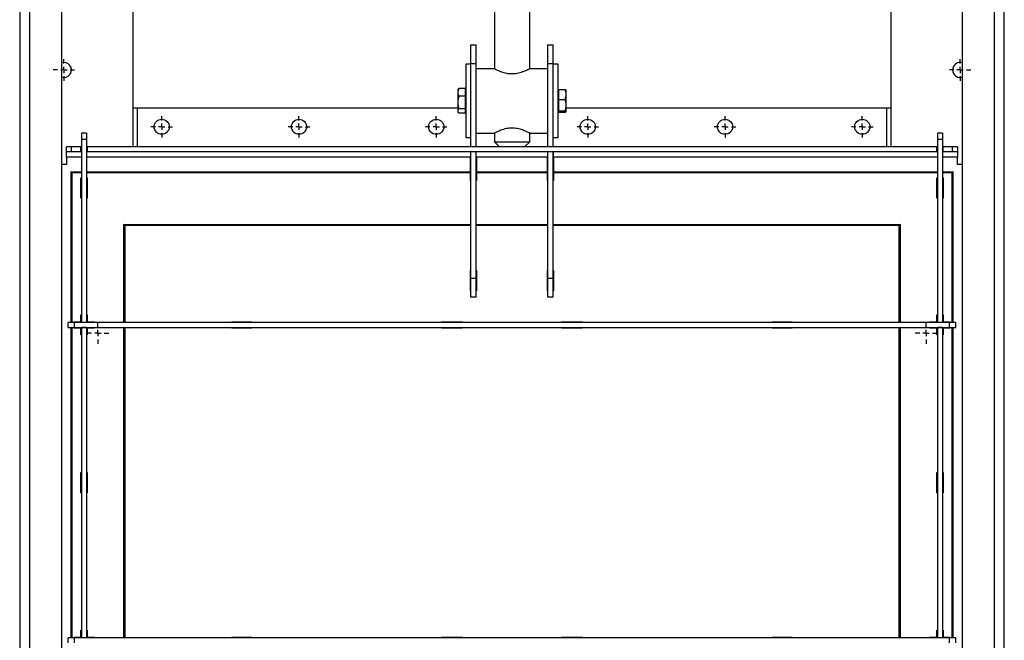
# Model space of a CAD drawing. Header units: millimetres. Extents: x 450 to 3054, y 257 to 2242.
# Tile 3 of 6: x 964 to 1744, y 817 to 1308. Entities that reach past the tile are written whole.
import ezdxf

# ---------------------------------------------------------------- set-up
doc = ezdxf.new("R2010")
doc.units = ezdxf.units.MM
doc.layers.add('FOND_DE_PLAN', color=7, linetype='Continuous')

# ---------------------------------------------------------------- blocks, each defined once
blk = doc.blocks.new('SW_CENTERMARKSYMBOL_2')
at = {"layer": 'FOND_DE_PLAN', "color": 0}
for p, q in [((0, 5), (0, 8.5)), ((-5, 0), (-8.5, 0)), ((0, 0), (-2.5, 0)), ((0, 0), (0, 2.5)), ((0, 0), (0, -2.5)), ((0, 0), (2.5, 0)), ((5, 0), (8.5, 0)), ((0, -5), (0, -8.5))]:
    blk.add_line(p, q, dxfattribs=at)
blk = doc.blocks.new('SW_CENTERMARKSYMBOL_3')
at = {"layer": 'FOND_DE_PLAN', "color": 0}
for p, q in [((0, 5), (0, 8.5)), ((-5, 0), (-8.5, 0)), ((0, 0), (-2.5, 0)), ((0, 0), (0, 2.5)), ((0, 0), (0, -2.5)), ((0, 0), (2.5, 0)), ((5, 0), (8.5, 0)), ((0, -5), (0, -8.5))]:
    blk.add_line(p, q, dxfattribs=at)
blk = doc.blocks.new('SW_CENTERMARKSYMBOL_4')
at = {"layer": 'FOND_DE_PLAN', "color": 0}
for p, q in [((0, 5), (0, 8.5)), ((-5, 0), (-8.5, 0)), ((0, 0), (-2.5, 0)), ((0, 0), (0, 2.5)), ((0, 0), (0, -2.5)), ((0, 0), (2.5, 0)), ((5, 0), (8.5, 0)), ((0, -5), (0, -8.5))]:
    blk.add_line(p, q, dxfattribs=at)
blk = doc.blocks.new('SW_CENTERMARKSYMBOL_12')
at = {"layer": 'FOND_DE_PLAN', "color": 0}
for p, q in [((0, 5), (0, 8.5)), ((-5, 0), (-8.5, 0)), ((0, 0), (-2.5, 0)), ((0, 0), (0, 2.5)), ((0, 0), (0, -2.5)), ((0, 0), (2.5, 0)), ((5, 0), (8.5, 0)), ((0, -5), (0, -8.5))]:
    blk.add_line(p, q, dxfattribs=at)
blk = doc.blocks.new('SW_CENTERMARKSYMBOL_13')
at = {"layer": 'FOND_DE_PLAN', "color": 0}
for p, q in [((0, 5), (0, 8.5)), ((-5, 0), (-8.5, 0)), ((0, 0), (-2.5, 0)), ((0, 0), (0, 2.5)), ((0, 0), (0, -2.5)), ((0, 0), (2.5, 0)), ((5, 0), (8.5, 0)), ((0, -5), (0, -8.5))]:
    blk.add_line(p, q, dxfattribs=at)
blk = doc.blocks.new('SW_CENTERMARKSYMBOL_14')
at = {"layer": 'FOND_DE_PLAN', "color": 0}
for p, q in [((0, 5), (0, 8.5)), ((-5, 0), (-8.5, 0)), ((0, 0), (-2.5, 0)), ((0, 0), (0, 2.5)), ((0, 0), (0, -2.5)), ((0, 0), (2.5, 0)), ((5, 0), (8.5, 0)), ((0, -5), (0, -8.5))]:
    blk.add_line(p, q, dxfattribs=at)
blk = doc.blocks.new('SW_CENTERMARKSYMBOL_15')
at = {"layer": 'FOND_DE_PLAN', "color": 0}
for p, q in [((0, 5), (0, 8.5)), ((-5, 0), (-8.5, 0)), ((0, 0), (-2.5, 0)), ((0, 0), (0, 2.5)), ((0, 0), (0, -2.5)), ((0, 0), (2.5, 0)), ((5, 0), (8.5, 0)), ((0, -5), (0, -8.5))]:
    blk.add_line(p, q, dxfattribs=at)
blk = doc.blocks.new('SW_CENTERMARKSYMBOL_16')
at = {"layer": 'FOND_DE_PLAN', "color": 0}
for p, q in [((0, 5), (0, 8.5)), ((-5, 0), (-8.5, 0)), ((0, 0), (-2.5, 0)), ((0, 0), (0, 2.5)), ((0, 0), (0, -2.5)), ((0, 0), (2.5, 0)), ((5, 0), (8.5, 0)), ((0, -5), (0, -8.5))]:
    blk.add_line(p, q, dxfattribs=at)
blk = doc.blocks.new('SW_CENTERMARKSYMBOL_17')
at = {"layer": 'FOND_DE_PLAN', "color": 0}
for p, q in [((0, 5), (0, 8.5)), ((-5, 0), (-8.5, 0)), ((0, 0), (-2.5, 0)), ((0, 0), (0, 2.5)), ((0, 0), (0, -2.5)), ((0, 0), (2.5, 0)), ((5, 0), (8.5, 0)), ((0, -5), (0, -8.5))]:
    blk.add_line(p, q, dxfattribs=at)
blk = doc.blocks.new('SW_CENTERMARKSYMBOL_22')
at = {"layer": 'FOND_DE_PLAN', "color": 0}
for p, q in [((0, 5), (0, 8.5)), ((-5, 0), (-8.5, 0)), ((0, 0), (-2.5, 0)), ((0, 0), (0, 2.5)), ((0, 0), (0, -2.5)), ((0, 0), (2.5, 0)), ((5, 0), (8.5, 0)), ((0, -5), (0, -8.5))]:
    blk.add_line(p, q, dxfattribs=at)

msp = doc.modelspace()

# ---------------------------------------------------------------- linework, layer by layer
at = {"color": 7, "linetype": 'Continuous', "lineweight": 25}
for p, q in [((1340.27, 1843.62), (1340.27, 1269.62)), ((1368.27, 1269.62), (1368.27, 1843.62)), ((964.27, 1793.62), (964.27, 516.62)), ((972.27, 513.62), (972.27, 1793.62)), ((997.27, 1789.62), (997.27, 514.62)), ((1054.27, 1207.62), (1054.27, 1793.62)), ((1654.27, 1793.62), (1654.27, 1207.62)), ((1711.27, 514.62), (1711.27, 1789.62)), ((1736.27, 1793.62), (1736.27, 513.62)), ((1744.27, 516.62), (1744.27, 1793.62)), ((1321.77, 1273.62), (1321.77, 1288.62)), ((1321.77, 1288.62), (1325.77, 1288.62)), ((1325.77, 1273.62), (1325.77, 1288.62)), ((1382.77, 1288.62), (1386.77, 1288.62)), ((1382.77, 1273.62), (1382.77, 1288.62)), ((1386.77, 1273.62), (1386.77, 1288.62)), ((1321.77, 1273.12), (1317.77, 1273.12)), ((1317.77, 1273.12), (1317.77, 1215.12)), ((1321.77, 1273.62), (1325.77, 1273.62)), ((1321.77, 1207.62), (1321.77, 1273.62)), ((1325.77, 1207.62), (1325.77, 1273.62)), ((1382.77, 1207.62), (1382.77, 1273.62)), ((1382.77, 1273.62), (1386.77, 1273.62)), ((1386.77, 1207.62), (1386.77, 1273.62)), ((1390.77, 1273.12), (1386.77, 1273.12)), ((1390.77, 1215.12), (1390.77, 1273.12)), ((1340.27, 1269.62), (1325.77, 1269.62)), ((1382.77, 1269.62), (1368.27, 1269.62)), ((1311.75, 1253.29), (1311.37, 1252.62)), ((1311.37, 1252.62), (1311.37, 1250.8)), ((1311.37, 1250.8), (1311.37, 1242.9)), ((1311.78, 1253.27), (1312.12, 1253.84)), ((1317.17, 1253.84), (1312.12, 1253.84)), ((1317.17, 1253.84), (1317.17, 1247.76)), ((1317.77, 1251.82), (1317.17, 1251.82)), ((1391.37, 1251.82), (1390.77, 1251.82)), ((1391.37, 1245.2), (1391.37, 1253.11)), ((1391.37, 1253.11), (1396.41, 1253.11)), ((1397.17, 1249.16), (1397.17, 1252.62)), ((1397.17, 1240.71), (1397.17, 1249.16)), ((1311.37, 1242.9), (1311.37, 1236.23)), ((1317.17, 1247.76), (1312.12, 1247.76)), ((1317.17, 1247.76), (1317.17, 1238.05)), ((1391.37, 1245.2), (1396.41, 1245.2)), ((1391.37, 1236.21), (1391.37, 1245.2)), ((1397.17, 1235.67), (1397.17, 1240.71)), ((1054.27, 1238.62), (1057.27, 1238.62)), ((1057.27, 1238.62), (1057.27, 1207.62)), ((1057.27, 1238.62), (1311.37, 1238.62)), ((1311.37, 1236.23), (1311.37, 1235.62)), ((1311.37, 1235.62), (1311.75, 1234.96)), ((1312.12, 1238.05), (1317.17, 1238.05)), ((1317.17, 1234.41), (1312.12, 1234.41)), ((1317.17, 1238.05), (1317.17, 1234.41)), ((1317.17, 1236.42), (1317.77, 1236.42)), ((1390.77, 1236.42), (1391.37, 1236.42)), ((1391.37, 1236.21), (1396.41, 1236.21)), ((1391.37, 1235.13), (1391.37, 1236.21)), ((1391.37, 1235.13), (1396.41, 1235.13)), ((1397.17, 1238.62), (1651.27, 1238.62)), ((1651.27, 1207.62), (1651.27, 1238.62)), ((1651.27, 1238.62), (1654.27, 1238.62)), ((1017.27, 1218.62), (1013.27, 1218.62)), ((1013.27, 1218.62), (1013.27, 1213.62)), ((1017.27, 1218.62), (1017.27, 1213.62)), ((1325.77, 1218.62), (1340.27, 1218.62)), ((1340.27, 1218.62), (1340.27, 1211.62)), ((1368.27, 1218.62), (1382.77, 1218.62)), ((1368.27, 1211.62), (1368.27, 1218.62)), ((1695.27, 1218.62), (1691.27, 1218.62)), ((1691.27, 1218.62), (1691.27, 1213.62)), ((1695.27, 1218.62), (1695.27, 1213.62)), ((1013.27, 1213.62), (1013.27, 1068.75)), ((1017.27, 1213.62), (1013.27, 1213.62)), ((1017.27, 1213.62), (1017.27, 1068.75)), ((1317.77, 1215.12), (1321.77, 1215.12)), ((1340.27, 1211.62), (1344.27, 1207.62)), ((1340.27, 1211.62), (1368.27, 1211.62)), ((1364.27, 1207.62), (1368.27, 1211.62)), ((1386.77, 1215.12), (1390.77, 1215.12)), ((1691.27, 1213.62), (1691.27, 1068.75)), ((1695.27, 1213.62), (1691.27, 1213.62)), ((1695.27, 1213.62), (1695.27, 1068.75)), ((1001.27, 1203.62), (1001.27, 1207.62)), ((1005.27, 1207.62), (1001.27, 1207.62)), ((1005.27, 1203.62), (1001.27, 1203.62)), ((1001.27, 1199.62), (1001.27, 1203.62)), ((1005.27, 1203.62), (1005.27, 1207.62)), ((1012.77, 1207.62), (1005.27, 1207.62)), ((1012.77, 1203.62), (1005.27, 1203.62)), ((1012.77, 1203.62), (1012.77, 1207.62)), ((1012.77, 1207.62), (1013.27, 1207.62)), ((1013.27, 1203.62), (1012.77, 1203.62)), ((1017.27, 1207.62), (1017.77, 1207.62)), ((1017.77, 1203.62), (1017.27, 1203.62)), ((1690.77, 1207.62), (1017.77, 1207.62)), ((1017.77, 1207.62), (1017.77, 1203.62)), ((1690.77, 1203.62), (1017.77, 1203.62)), ((1321.27, 1203.62), (1321.27, 1199.62)), ((1321.77, 1103.62), (1321.77, 1203.62)), ((1325.77, 1103.62), (1325.77, 1203.62)), ((1382.77, 1103.62), (1382.77, 1203.62)), ((1386.77, 1103.62), (1386.77, 1203.62)), ((1387.27, 1199.62), (1387.27, 1203.62)), ((1690.77, 1203.62), (1690.77, 1207.62)), ((1691.27, 1207.62), (1690.77, 1207.62)), ((1691.27, 1203.62), (1690.77, 1203.62)), ((1695.77, 1207.62), (1695.27, 1207.62)), ((1695.77, 1203.62), (1695.27, 1203.62)), ((1695.77, 1203.62), (1695.77, 1207.62)), ((1703.27, 1207.62), (1695.77, 1207.62)), ((1703.27, 1203.62), (1695.77, 1203.62)), ((1703.27, 1203.62), (1703.27, 1207.62)), ((1707.27, 1207.62), (1703.27, 1207.62)), ((1707.27, 1203.62), (1703.27, 1203.62)), ((1707.27, 1207.62), (1707.27, 1203.62)), ((1707.27, 1203.62), (1707.27, 1199.62)), ((1001.27, 1193.62), (997.27, 1193.62)), ((1001.27, 1199.62), (1001.27, 1193.62)), ((1013.27, 1199.62), (1001.27, 1199.62)), ((1321.27, 1199.62), (1017.27, 1199.62)), ((1321.27, 1188.24), (1321.27, 1199.62)), ((1326.27, 1199.45), (1326.27, 1188.24)), ((1382.27, 1199.45), (1326.27, 1199.45)), ((1382.27, 1188.24), (1382.27, 1199.45)), ((1387.27, 1199.62), (1387.27, 1188.24)), ((1691.27, 1199.62), (1387.27, 1199.62)), ((1707.27, 1199.62), (1695.27, 1199.62)), ((1707.27, 1193.62), (1707.27, 1199.62)), ((1711.27, 1193.62), (1707.27, 1193.62)), ((1004.96, 1187.93), (1004.65, 1188.24)), ((1004.96, 1068.62), (1004.96, 1187.93)), ((1004.96, 1187.93), (1013.27, 1187.93)), ((1006.07, 1186.82), (1005.68, 1187.21)), ((1005.68, 1187.21), (1005.68, 1068.62)), ((1013.27, 1187.21), (1005.68, 1187.21)), ((1017.27, 1187.93), (1321.77, 1187.93)), ((1321.77, 1187.21), (1017.27, 1187.21)), ((1321.77, 1190.41), (1321.27, 1190.41)), ((1321.77, 1190.28), (1321.27, 1190.28)), ((1321.27, 1181.12), (1321.27, 1186.82)), ((1326.27, 1190.41), (1325.77, 1190.41)), ((1326.27, 1190.28), (1325.77, 1190.28)), ((1325.77, 1187.93), (1382.77, 1187.93)), ((1382.77, 1187.21), (1325.77, 1187.21)), ((1326.27, 1186.82), (1326.27, 1181.12)), ((1382.77, 1190.41), (1382.27, 1190.41)), ((1382.77, 1190.28), (1382.27, 1190.28)), ((1382.27, 1181.12), (1382.27, 1186.82)), ((1387.27, 1190.41), (1386.77, 1190.41)), ((1387.27, 1190.28), (1386.77, 1190.28)), ((1386.77, 1187.93), (1691.27, 1187.93)), ((1691.27, 1187.21), (1386.77, 1187.21)), ((1387.27, 1186.82), (1387.27, 1181.12)), ((1695.27, 1187.93), (1703.57, 1187.93)), ((1702.85, 1187.21), (1695.27, 1187.21)), ((1702.85, 1187.21), (1702.46, 1186.82)), ((1702.85, 1068.62), (1702.85, 1187.21)), ((1703.88, 1188.24), (1703.57, 1187.93)), ((1703.57, 1187.93), (1703.57, 1068.62)), ((1012.77, 1183.12), (1013.27, 1183.12)), ((1012.77, 1167.12), (1012.77, 1183.12)), ((1013.27, 1179.62), (1012.77, 1180.12)), ((1017.27, 1183.12), (1017.77, 1183.12)), ((1017.77, 1183.12), (1017.77, 1167.12)), ((1321.77, 1181.12), (1321.27, 1181.12)), ((1326.27, 1181.12), (1325.77, 1181.12)), ((1382.77, 1181.12), (1382.27, 1181.12)), ((1387.27, 1181.12), (1386.77, 1181.12)), ((1690.77, 1183.12), (1691.27, 1183.12)), ((1690.77, 1167.12), (1690.77, 1183.12)), ((1695.27, 1183.12), (1695.77, 1183.12)), ((1695.77, 1180.12), (1695.27, 1179.62)), ((1695.77, 1183.12), (1695.77, 1167.12)), ((1017.27, 1177.58), (1017.77, 1177.58)), ((1017.77, 1177.28), (1017.27, 1177.28)), ((1017.27, 1176.82), (1017.77, 1176.82)), ((1017.27, 1176.62), (1017.77, 1176.62)), ((1690.77, 1177.58), (1691.27, 1177.58)), ((1691.27, 1177.28), (1690.77, 1177.28)), ((1690.77, 1176.82), (1691.27, 1176.82)), ((1690.77, 1176.62), (1691.27, 1176.62)), ((1013.27, 1167.12), (1012.77, 1167.12)), ((1017.77, 1167.12), (1017.27, 1167.12)), ((1691.27, 1167.12), (1690.77, 1167.12)), ((1695.77, 1167.12), (1695.27, 1167.12)), ((1046.85, 1146.03), (1046.46, 1146.43)), ((1046.85, 1068.62), (1046.85, 1146.03)), ((1046.85, 1146.03), (1321.77, 1146.03)), ((1047.88, 1145.01), (1047.57, 1145.32)), ((1047.57, 1145.32), (1047.57, 1068.62)), ((1321.77, 1145.32), (1047.57, 1145.32)), ((1325.77, 1146.03), (1382.77, 1146.03)), ((1382.77, 1145.32), (1325.77, 1145.32)), ((1386.77, 1146.03), (1661.68, 1146.03)), ((1660.96, 1145.32), (1386.77, 1145.32)), ((1660.96, 1145.32), (1660.65, 1145.01)), ((1660.96, 1068.62), (1660.96, 1145.32)), ((1662.07, 1146.43), (1661.68, 1146.03)), ((1661.68, 1146.03), (1661.68, 1068.62)), ((1321.27, 1109.62), (1321.77, 1109.62)), ((1321.27, 1093.62), (1321.27, 1109.62)), ((1325.77, 1109.62), (1326.27, 1109.62)), ((1326.27, 1109.62), (1326.27, 1093.62)), ((1382.27, 1109.62), (1382.77, 1109.62)), ((1382.27, 1093.62), (1382.27, 1109.62)), ((1386.77, 1109.62), (1387.27, 1109.62)), ((1387.27, 1109.62), (1387.27, 1093.62)), ((1321.77, 1103.62), (1325.77, 1103.62)), ((1321.77, 1088.62), (1321.77, 1103.62)), ((1325.77, 1088.62), (1325.77, 1103.62)), ((1382.77, 1103.62), (1386.77, 1103.62)), ((1382.77, 1088.62), (1382.77, 1103.62)), ((1386.77, 1088.62), (1386.77, 1103.62)), ((1321.77, 1093.62), (1321.27, 1093.62)), ((1326.27, 1093.62), (1325.77, 1093.62)), ((1382.77, 1093.62), (1382.27, 1093.62)), ((1387.27, 1093.62), (1386.77, 1093.62)), ((1325.77, 1088.62), (1321.77, 1088.62)), ((1386.77, 1088.62), (1382.77, 1088.62)), ((1002.77, 1064.62), (1002.77, 1068.62)), ((1007.77, 1068.62), (1002.77, 1068.62)), ((1007.27, 1069.12), (1012.77, 1069.12)), ((1007.27, 1068.62), (1007.27, 1069.12)), ((1007.77, 1064.62), (1007.77, 1068.62)), ((1700.77, 1068.62), (1007.77, 1068.62)), ((1012.77, 1074.62), (1013.27, 1074.62)), ((1012.77, 1069.12), (1012.77, 1074.62)), ((1013.27, 1068.75), (1017.27, 1068.75)), ((1013.27, 1068.62), (1013.27, 1068.75)), ((1017.27, 1074.62), (1017.77, 1074.62)), ((1017.27, 1068.75), (1017.27, 1068.62)), ((1017.77, 1074.62), (1017.77, 1069.12)), ((1017.77, 1069.12), (1023.27, 1069.12)), ((1023.27, 1069.12), (1023.27, 1068.62)), ((1132.27, 1069.12), (1148.27, 1069.12)), ((1132.27, 1068.62), (1132.27, 1069.12)), ((1148.27, 1069.12), (1148.27, 1068.62)), ((1298.77, 1069.12), (1314.77, 1069.12)), ((1298.77, 1068.62), (1298.77, 1069.12)), ((1314.77, 1069.12), (1314.77, 1068.62)), ((1393.77, 1069.12), (1409.77, 1069.12)), ((1393.77, 1068.62), (1393.77, 1069.12)), ((1409.77, 1069.12), (1409.77, 1068.62)), ((1560.27, 1069.12), (1576.27, 1069.12)), ((1560.27, 1068.62), (1560.27, 1069.12)), ((1576.27, 1069.12), (1576.27, 1068.62)), ((1685.27, 1069.12), (1690.77, 1069.12)), ((1685.27, 1068.62), (1685.27, 1069.12)), ((1690.77, 1074.62), (1691.27, 1074.62)), ((1690.77, 1069.12), (1690.77, 1074.62)), ((1691.27, 1068.75), (1695.27, 1068.75)), ((1691.27, 1068.62), (1691.27, 1068.75)), ((1695.27, 1074.62), (1695.77, 1074.62)), ((1695.27, 1068.75), (1695.27, 1068.62)), ((1695.77, 1074.62), (1695.77, 1069.12)), ((1695.77, 1069.12), (1701.27, 1069.12)), ((1700.77, 1064.62), (1700.77, 1068.62)), ((1705.77, 1068.62), (1700.77, 1068.62)), ((1701.27, 1069.12), (1701.27, 1068.62)), ((1705.77, 1064.62), (1705.77, 1068.62)), ((1002.77, 1064.62), (1007.77, 1064.62)), ((1004.96, 818.62), (1004.96, 1064.62)), ((1005.68, 1064.62), (1005.68, 818.62)), ((1007.27, 1064.12), (1007.27, 1064.62)), ((1012.77, 1064.12), (1007.27, 1064.12)), ((1007.77, 1064.62), (1700.77, 1064.62)), ((1012.77, 1058.62), (1012.77, 1064.12)), ((1013.27, 1064.5), (1013.27, 1064.62)), ((1013.27, 1064.5), (1013.27, 818.75)), ((1017.27, 1064.5), (1013.27, 1064.5)), ((1017.27, 1064.62), (1017.27, 1064.5)), ((1017.27, 1064.5), (1017.27, 818.75)), ((1017.77, 1064.12), (1017.77, 1058.62)), ((1023.27, 1064.12), (1017.77, 1064.12)), ((1021.14, 1064.12), (1021.57, 1064.62)), ((1023.27, 1064.62), (1023.27, 1064.12)), ((1046.85, 818.62), (1046.85, 1064.62)), ((1047.57, 1064.62), (1047.57, 818.62)), ((1132.27, 1064.12), (1132.27, 1064.62)), ((1148.27, 1064.12), (1132.27, 1064.12)), ((1148.27, 1064.62), (1148.27, 1064.12)), ((1298.77, 1064.12), (1298.77, 1064.62)), ((1314.77, 1064.12), (1298.77, 1064.12)), ((1314.77, 1064.62), (1314.77, 1064.12)), ((1393.77, 1064.12), (1393.77, 1064.62)), ((1409.77, 1064.12), (1393.77, 1064.12)), ((1409.77, 1064.62), (1409.77, 1064.12)), ((1560.27, 1064.12), (1560.27, 1064.62)), ((1576.27, 1064.12), (1560.27, 1064.12)), ((1576.27, 1064.62), (1576.27, 1064.12)), ((1660.96, 818.62), (1660.96, 1064.62)), ((1661.68, 1064.62), (1661.68, 818.62)), ((1685.27, 1064.12), (1685.27, 1064.62)), ((1690.77, 1064.12), (1685.27, 1064.12)), ((1690.77, 1058.62), (1690.77, 1064.12)), ((1691.27, 1064.5), (1691.27, 1064.62)), ((1691.27, 1064.5), (1691.27, 818.75)), ((1695.27, 1064.5), (1691.27, 1064.5)), ((1695.27, 1064.62), (1695.27, 1064.5)), ((1695.27, 1064.5), (1695.27, 818.75)), ((1695.77, 1064.12), (1695.77, 1058.62)), ((1701.27, 1064.12), (1695.77, 1064.12)), ((1700.77, 1064.62), (1705.77, 1064.62)), ((1701.27, 1064.62), (1701.27, 1064.12)), ((1702.85, 818.62), (1702.85, 1064.62)), ((1703.57, 1064.62), (1703.57, 818.62)), ((1013.27, 1058.62), (1012.77, 1058.62)), ((1017.77, 1058.62), (1017.27, 1058.62)), ((1691.27, 1058.62), (1690.77, 1058.62)), ((1695.77, 1058.62), (1695.27, 1058.62)), ((1012.77, 949.62), (1013.27, 949.62)), ((1012.77, 933.62), (1012.77, 949.62)), ((1017.27, 949.62), (1017.77, 949.62)), ((1017.77, 949.62), (1017.77, 933.62)), ((1690.77, 949.62), (1691.27, 949.62)), ((1690.77, 933.62), (1690.77, 949.62)), ((1695.27, 949.62), (1695.77, 949.62)), ((1695.77, 949.62), (1695.77, 933.62)), ((1013.27, 933.62), (1012.77, 933.62)), ((1017.77, 933.62), (1017.27, 933.62)), ((1691.27, 933.62), (1690.77, 933.62)), ((1695.77, 933.62), (1695.27, 933.62)), ((1007.27, 819.12), (1012.77, 819.12)), ((1007.27, 818.62), (1007.27, 819.12)), ((1012.77, 824.62), (1013.27, 824.62)), ((1012.77, 819.12), (1012.77, 824.62)), ((1017.27, 824.62), (1017.77, 824.62)), ((1017.77, 824.62), (1017.77, 819.12)), ((1017.77, 819.12), (1023.27, 819.12)), ((1023.27, 819.12), (1023.27, 818.62)), ((1132.27, 819.12), (1148.27, 819.12)), ((1132.27, 818.62), (1132.27, 819.12)), ((1148.27, 819.12), (1148.27, 818.62)), ((1298.77, 819.12), (1314.77, 819.12)), ((1298.77, 818.62), (1298.77, 819.12)), ((1314.77, 819.12), (1314.77, 818.62)), ((1393.77, 819.12), (1409.77, 819.12)), ((1393.77, 818.62), (1393.77, 819.12)), ((1409.77, 819.12), (1409.77, 818.62)), ((1560.27, 819.12), (1576.27, 819.12)), ((1560.27, 818.62), (1560.27, 819.12)), ((1576.27, 819.12), (1576.27, 818.62)), ((1685.27, 819.12), (1690.77, 819.12)), ((1685.27, 818.62), (1685.27, 819.12)), ((1690.77, 824.62), (1691.27, 824.62)), ((1690.77, 819.12), (1690.77, 824.62)), ((1695.27, 824.62), (1695.77, 824.62)), ((1695.77, 824.62), (1695.77, 819.12)), ((1695.77, 819.12), (1701.27, 819.12)), ((1701.27, 819.12), (1701.27, 818.62)), ((1002.77, 814.62), (1002.77, 818.62)), ((1007.77, 818.62), (1002.77, 818.62)), ((1007.77, 814.62), (1007.77, 818.62)), ((1700.77, 818.62), (1007.77, 818.62)), ((1013.27, 818.75), (1017.27, 818.75)), ((1013.27, 818.62), (1013.27, 818.75)), ((1017.27, 818.75), (1017.27, 818.62)), ((1691.27, 818.75), (1695.27, 818.75)), ((1691.27, 818.62), (1691.27, 818.75)), ((1695.27, 818.75), (1695.27, 818.62)), ((1700.77, 814.62), (1700.77, 818.62)), ((1705.77, 818.62), (1700.77, 818.62)), ((1705.77, 814.62), (1705.77, 818.62))]:
    msp.add_line(p, q, dxfattribs=at)
at = {"color": 7, "linetype": 'Continuous', "lineweight": 25, "flags": 128}
for points in [[(1005.68, 1187.21), (1005.61, 1187.28), (1005.53, 1187.36), (1005.45, 1187.44), (1005.36, 1187.53), (1005.27, 1187.62), (1005.18, 1187.71), (1005.1, 1187.79), (1005.03, 1187.86), (1004.96, 1187.93)], [(1703.57, 1187.93), (1703.5, 1187.86), (1703.43, 1187.79), (1703.35, 1187.71), (1703.26, 1187.62), (1703.17, 1187.53), (1703.08, 1187.44), (1703, 1187.36), (1702.92, 1187.28), (1702.85, 1187.21)], [(1047.57, 1145.32), (1047.5, 1145.38), (1047.43, 1145.46), (1047.35, 1145.54), (1047.26, 1145.63), (1047.17, 1145.72), (1047.08, 1145.8), (1047, 1145.89), (1046.92, 1145.97), (1046.85, 1146.03)], [(1660.96, 1145.32), (1661.03, 1145.38), (1661.1, 1145.46), (1661.18, 1145.54), (1661.27, 1145.63), (1661.36, 1145.72), (1661.45, 1145.8), (1661.53, 1145.89), (1661.61, 1145.97), (1661.68, 1146.03)], [(1021.79, 1064.12), (1022.16, 1064.5), (1022.3, 1064.62)], [(1686.23, 1064.62), (1686.29, 1064.57), (1686.74, 1064.12)], [(1686.96, 1064.62), (1687.24, 1064.3), (1687.39, 1064.12)]]:
    msp.add_lwpolyline(points, dxfattribs=at)
at = {"color": 7, "linetype": 'Continuous', "lineweight": 25}
for centre in [(1076.77, 1223.62), (1185.52, 1223.62), (1294.27, 1223.62), (1414.27, 1223.62), (1523.02, 1223.62), (1631.77, 1223.62)]:
    msp.add_circle(centre, 6, dxfattribs=at)
for centre, start, end in [((999.27, 1268.62), 250.52878, 109.47122), ((1709.27, 1268.62), 70.52878, 180), ((1709.27, 1268.62), 180, 289.47122)]:
    msp.add_arc(centre, 6, start, end, dxfattribs=at)
for points, knots in [([(1354.27, 1265.44), (1353.56, 1265.46), (1352.12, 1265.5), (1350.05, 1265.82), (1348.08, 1266.29), (1346.24, 1266.88), (1344.53, 1267.54), (1342.99, 1268.22), (1341.7, 1268.86), (1340.81, 1269.33), (1340.32, 1269.59), (1340.31, 1269.6), (1340.31, 1269.6)], [0, 0, 0, 0, 0.094375, 0.1918596, 0.286148, 0.3827197, 0.4865275, 0.592879, 0.7050157, 0.8209803, 0.9236371, 1, 1, 1, 1]), ([(1368.27, 1269.62), (1368.23, 1269.61), (1368.17, 1269.57), (1367.65, 1269.29), (1366.84, 1268.87), (1365.74, 1268.32), (1364.33, 1267.68), (1362.6, 1266.99), (1360.56, 1266.31), (1358.4, 1265.8), (1356.27, 1265.49), (1354.94, 1265.45), (1354.27, 1265.44)], [0, 0, 0, 0, 0.095652, 0.194307, 0.289906, 0.387956, 0.490245, 0.594996, 0.706855, 0.822358, 0.909977, 1, 1, 1, 1]), ([(1312.12, 1253.84), (1311.91, 1253.34), (1311.48, 1252.35), (1311.4, 1251.32), (1311.37, 1250.8)], [0, 0, 0, 0, 0.495454, 1, 1, 1, 1]), ([(1311.37, 1250.8), (1311.4, 1250.29), (1311.48, 1249.26), (1311.91, 1248.26), (1312.12, 1247.76)], [0, 0, 0, 0, 0.4945144, 1, 1, 1, 1]), ([(1397.17, 1249.16), (1397.17, 1249.83), (1397.09, 1250.5), (1396.83, 1251.81), (1396.64, 1252.47), (1396.41, 1253.11)], [0, 0, 0, 0, 0.5, 0.5, 1, 1, 1, 1]), ([(1396.41, 1253.11), (1396.64, 1253.02), (1396.83, 1252.93), (1397.09, 1252.75), (1397.17, 1252.66), (1397.17, 1252.57)], [0, 0, 0, 0, 0.5, 0.5, 1, 1, 1, 1]), ([(1396.41, 1245.2), (1396.62, 1245.84), (1397.05, 1247.14), (1397.13, 1248.48), (1397.17, 1249.16)], [0, 0, 0, 0, 0.49546, 1, 1, 1, 1]), ([(1312.12, 1247.76), (1311.91, 1246.97), (1311.48, 1245.38), (1311.4, 1243.73), (1311.37, 1242.9)], [0, 0, 0, 0, 0.49546, 1, 1, 1, 1]), ([(1311.37, 1242.9), (1311.37, 1242.07), (1311.44, 1241.26), (1311.7, 1239.64), (1311.89, 1238.84), (1312.12, 1238.05)], [0, 0, 0, 0, 0.5, 0.5, 1, 1, 1, 1]), ([(1397.17, 1240.71), (1397.17, 1241.48), (1397.09, 1242.23), (1396.83, 1243.73), (1396.64, 1244.47), (1396.41, 1245.2)], [0, 0, 0, 0, 0.5, 0.5, 1, 1, 1, 1]), ([(1396.41, 1236.21), (1396.62, 1236.94), (1397.05, 1238.42), (1397.13, 1239.94), (1397.17, 1240.71)], [0, 0, 0, 0, 0.495457, 1, 1, 1, 1]), ([(1312.12, 1238.05), (1311.91, 1237.75), (1311.48, 1237.15), (1311.4, 1236.54), (1311.37, 1236.23)], [0, 0, 0, 0, 0.495459, 1, 1, 1, 1]), ([(1311.37, 1236.23), (1311.37, 1235.92), (1311.44, 1235.61), (1311.7, 1235.01), (1311.89, 1234.71), (1312.12, 1234.41)], [0, 0, 0, 0, 0.5, 0.5, 1, 1, 1, 1]), ([(1397.17, 1235.67), (1397.13, 1235.76), (1397.05, 1235.95), (1396.62, 1236.12), (1396.41, 1236.21)], [0, 0, 0, 0, 0.494511, 1, 1, 1, 1]), ([(1396.41, 1235.13), (1396.62, 1235.22), (1397.05, 1235.4), (1397.13, 1235.58), (1397.17, 1235.67)], [0, 0, 0, 0, 0.495457, 1, 1, 1, 1]), ([(1340.31, 1218.65), (1340.3, 1218.64), (1340.27, 1218.63), (1340.58, 1218.8), (1341.38, 1219.22), (1342.83, 1219.96), (1344.8, 1220.82), (1346.65, 1221.52), (1348.81, 1222.16), (1351.37, 1222.69), (1353.25, 1222.77), (1354.27, 1222.81)], [0, 0, 0, 0, 0.047814, 0.139729, 0.234211, 0.424326, 0.52907, 0.636429, 0.748662, 0.864827, 1, 1, 1, 1]), ([(1354.27, 1222.81), (1354.97, 1222.79), (1356.41, 1222.75), (1358.48, 1222.42), (1360.45, 1221.96), (1362.29, 1221.37), (1364, 1220.71), (1365.54, 1220.02), (1366.82, 1219.39), (1367.97, 1218.79), (1368.16, 1218.68), (1368.27, 1218.62)], [0, 0, 0, 0, 0.09442, 0.191951, 0.286284, 0.382901, 0.486758, 0.593161, 0.705351, 0.82137, 1, 1, 1, 1])]:
    msp.add_open_spline(points, degree=3, knots=knots, dxfattribs=at)

# ---------------------------------------------------------------- block references
at = {"layer": 'FOND_DE_PLAN', "color": 7}
for name, p in [('SW_CENTERMARKSYMBOL_22', (999.27, 1268.62)), ('SW_CENTERMARKSYMBOL_4', (1709.27, 1268.62)), ('SW_CENTERMARKSYMBOL_15', (1076.77, 1223.62)), ('SW_CENTERMARKSYMBOL_16', (1185.52, 1223.62)), ('SW_CENTERMARKSYMBOL_17', (1294.27, 1223.62)), ('SW_CENTERMARKSYMBOL_12', (1414.27, 1223.62)), ('SW_CENTERMARKSYMBOL_13', (1523.02, 1223.62)), ('SW_CENTERMARKSYMBOL_14', (1631.77, 1223.62)), ('SW_CENTERMARKSYMBOL_2', (1026.27, 1060.12)), ('SW_CENTERMARKSYMBOL_3', (1682.27, 1060.12))]:
    msp.add_blockref(name, p, dxfattribs=at)

doc.saveas('drawing.dxf')
